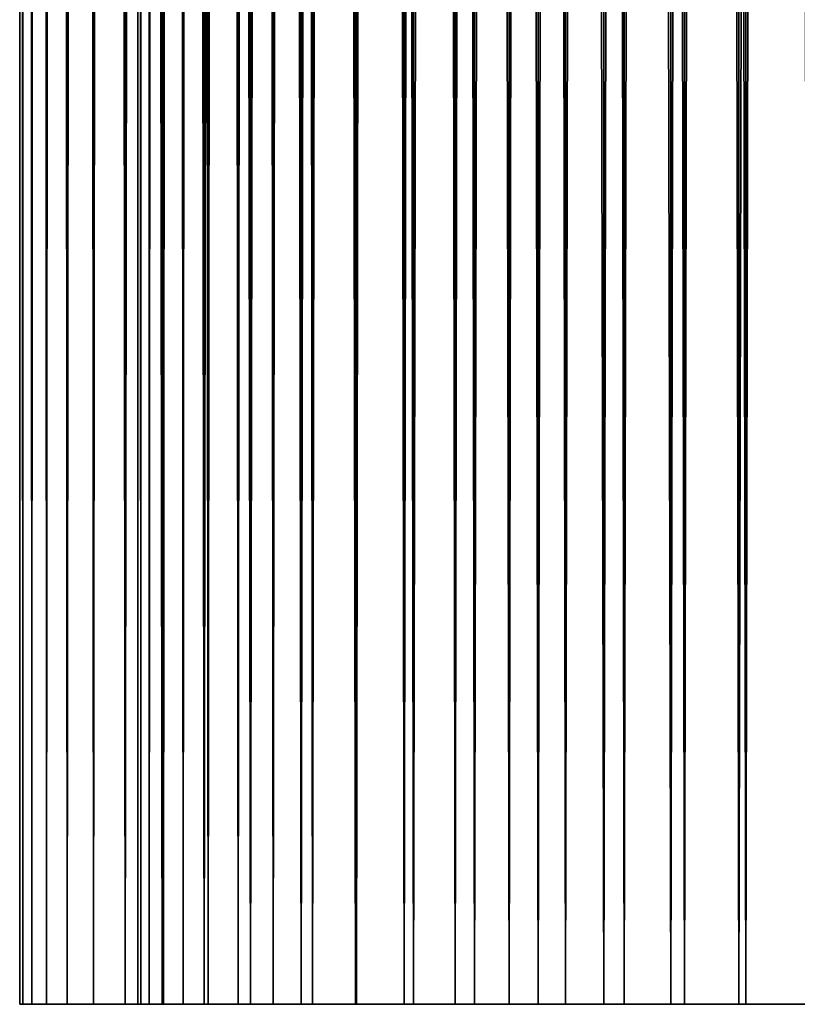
# Model space of a CAD drawing. Header units: millimetres. Extents: x -10 to 10, y 0 to 400.
# Tile 1 of 12: x -10 to 0, y 0 to 12. Entities that reach past the tile are written whole.
import ezdxf

# ---------------------------------------------------------------- set-up
doc = ezdxf.new("R2010")
doc.units = ezdxf.units.MM
doc.header["$LTSCALE"] = 33.374815
for name, color, linetype in [('1', 7, 'CONTINUOUS'), ('3', 7, 'CONTINUOUS'), ('4', 7, 'CONTINUOUS'), ('5', 7, 'CONTINUOUS'), ('6', 7, 'CONTINUOUS'), ('9', 7, 'CONTINUOUS')]:
    doc.layers.add(name, color=color, linetype=linetype)

msp = doc.modelspace()

# ---------------------------------------------------------------- linework, layer by layer
at = {"layer": '1', "color": 42, "linetype": 'Continuous', "true_color": 0xcd9632}
for points in [[(-10, 0), (-9.962, 0, -0.872), (-8.5, 0), (-10, 0)], [(-9.962, 0, 0.872), (-10, 0), (-8.464, 0, 0.784), (-9.962, 0, 0.872)], [(-8.464, 0, 0.784), (-10, 0), (-8.5, 0), (-8.464, 0, 0.784)], [(-9.962, 0, -0.872), (-9.848, 0, -1.736), (-8.355, 0, -1.562), (-9.962, 0, -0.872)], [(-8.5, 0), (-9.962, 0, -0.872), (-8.464, 0, -0.784), (-8.5, 0)], [(-8.464, 0, -0.784), (-9.962, 0, -0.872), (-8.355, 0, -1.562), (-8.464, 0, -0.784)], [(-9.848, 0, 1.736), (-9.962, 0, 0.872), (-8.355, 0, 1.562), (-9.848, 0, 1.736)], [(-8.355, 0, 1.562), (-9.962, 0, 0.872), (-8.464, 0, 0.784), (-8.355, 0, 1.562)], [(-9.848, 0, -1.736), (-9.659, 0, -2.588), (-8.176, 0, -2.326), (-9.848, 0, -1.736)], [(-8.355, 0, -1.562), (-9.848, 0, -1.736), (-8.176, 0, -2.326), (-8.355, 0, -1.562)], [(-9.659, 0, 2.588), (-9.848, 0, 1.736), (-8.176, 0, 2.326), (-9.659, 0, 2.588)], [(-8.176, 0, 2.326), (-9.848, 0, 1.736), (-8.355, 0, 1.562), (-8.176, 0, 2.326)], [(-9.659, 0, -2.588), (-9.397, 0, -3.42), (-7.926, 0, -3.071), (-9.659, 0, -2.588)], [(-8.176, 0, -2.326), (-9.659, 0, -2.588), (-7.926, 0, -3.071), (-8.176, 0, -2.326)], [(-9.397, 0, 3.42), (-9.659, 0, 2.588), (-7.926, 0, 3.071), (-9.397, 0, 3.42)], [(-7.926, 0, 3.071), (-9.659, 0, 2.588), (-8.176, 0, 2.326), (-7.926, 0, 3.071)], [(-9.397, 0, -3.42), (-9.063, 0, -4.226), (-7.609, 0, -3.789), (-9.397, 0, -3.42)], [(-7.926, 0, -3.071), (-9.397, 0, -3.42), (-7.609, 0, -3.789), (-7.926, 0, -3.071)], [(-9.063, 0, 4.226), (-9.397, 0, 3.42), (-7.609, 0, 3.789), (-9.063, 0, 4.226)], [(-7.609, 0, 3.789), (-9.397, 0, 3.42), (-7.926, 0, 3.071), (-7.609, 0, 3.789)], [(-9.063, 0, -4.226), (-8.66, 0, -5), (-7.227, 0, -4.475), (-9.063, 0, -4.226)], [(-7.609, 0, -3.789), (-9.063, 0, -4.226), (-7.227, 0, -4.475), (-7.609, 0, -3.789)], [(-8.66, 0, 5), (-9.063, 0, 4.226), (-7.227, 0, 4.475), (-8.66, 0, 5)], [(-7.227, 0, 4.475), (-9.063, 0, 4.226), (-7.609, 0, 3.789), (-7.227, 0, 4.475)], [(-8.66, 0, -5), (-8.192, 0, -5.736), (-6.783, 0, -5.122), (-8.66, 0, -5)], [(-7.227, 0, -4.475), (-8.66, 0, -5), (-6.783, 0, -5.122), (-7.227, 0, -4.475)], [(-8.192, 0, 5.736), (-8.66, 0, 5), (-6.282, 0, 5.726), (-8.192, 0, 5.736)], [(-6.282, 0, 5.726), (-8.66, 0, 5), (-6.783, 0, 5.122), (-6.282, 0, 5.726)], [(-6.783, 0, 5.122), (-8.66, 0, 5), (-7.227, 0, 4.475), (-6.783, 0, 5.122)], [(-8.192, 0, -5.736), (-7.66, 0, -6.428), (-5.726, 0, -6.282), (-8.192, 0, -5.736)], [(-6.783, 0, -5.122), (-8.192, 0, -5.736), (-6.282, 0, -5.726), (-6.783, 0, -5.122)], [(-6.282, 0, -5.726), (-8.192, 0, -5.736), (-5.726, 0, -6.282), (-6.282, 0, -5.726)], [(-7.66, 0, 6.428), (-8.192, 0, 5.736), (-5.726, 0, 6.282), (-7.66, 0, 6.428)], [(-5.726, 0, 6.282), (-8.192, 0, 5.736), (-6.282, 0, 5.726), (-5.726, 0, 6.282)], [(-7.66, 0, -6.428), (-7.071, 0, -7.071), (-5.122, 0, -6.783), (-7.66, 0, -6.428)], [(-5.726, 0, -6.282), (-7.66, 0, -6.428), (-5.122, 0, -6.783), (-5.726, 0, -6.282)], [(-7.071, 0, 7.071), (-7.66, 0, 6.428), (-5.122, 0, 6.783), (-7.071, 0, 7.071)], [(-5.122, 0, 6.783), (-7.66, 0, 6.428), (-5.726, 0, 6.282), (-5.122, 0, 6.783)], [(-7.071, 0, -7.071), (-6.428, 0, -7.66), (-4.475, 0, -7.227), (-7.071, 0, -7.071)], [(-5.122, 0, -6.783), (-7.071, 0, -7.071), (-4.475, 0, -7.227), (-5.122, 0, -6.783)], [(-6.428, 0, 7.66), (-7.071, 0, 7.071), (-3.789, 0, 7.609), (-6.428, 0, 7.66)], [(-3.789, 0, 7.609), (-7.071, 0, 7.071), (-4.475, 0, 7.227), (-3.789, 0, 7.609)], [(-4.475, 0, 7.227), (-7.071, 0, 7.071), (-5.122, 0, 6.783), (-4.475, 0, 7.227)], [(-6.428, 0, -7.66), (-5.736, 0, -8.192), (-3.071, 0, -7.926), (-6.428, 0, -7.66)], [(-4.475, 0, -7.227), (-6.428, 0, -7.66), (-3.789, 0, -7.609), (-4.475, 0, -7.227)], [(-3.789, 0, -7.609), (-6.428, 0, -7.66), (-3.071, 0, -7.926), (-3.789, 0, -7.609)], [(-5.736, 0, 8.192), (-6.428, 0, 7.66), (-2.326, 0, 8.176), (-5.736, 0, 8.192)], [(-2.326, 0, 8.176), (-6.428, 0, 7.66), (-3.071, 0, 7.926), (-2.326, 0, 8.176)], [(-3.071, 0, 7.926), (-6.428, 0, 7.66), (-3.789, 0, 7.609), (-3.071, 0, 7.926)], [(-5.736, 0, -8.192), (-5, 0, -8.66), (-1.562, 0, -8.355), (-5.736, 0, -8.192)], [(-3.071, 0, -7.926), (-5.736, 0, -8.192), (-2.326, 0, -8.176), (-3.071, 0, -7.926)], [(-2.326, 0, -8.176), (-5.736, 0, -8.192), (-1.562, 0, -8.355), (-2.326, 0, -8.176)], [(-5, 0, 8.66), (-5.736, 0, 8.192), (-0.784, 0, 8.464), (-5, 0, 8.66)], [(-0.784, 0, 8.464), (-5.736, 0, 8.192), (-1.562, 0, 8.355), (-0.784, 0, 8.464)], [(-1.562, 0, 8.355), (-5.736, 0, 8.192), (-2.326, 0, 8.176), (-1.562, 0, 8.355)], [(-4.226, 0, -9.063), (5, 0, -8.66), (-5, 0, -8.66), (-4.226, 0, -9.063)], [(-5, 0, -8.66), (5, 0, -8.66), (0, 0, -8.5), (-5, 0, -8.66)], [(-1.562, 0, -8.355), (-5, 0, -8.66), (-0.784, 0, -8.464), (-1.562, 0, -8.355)], [(-0.784, 0, -8.464), (-5, 0, -8.66), (0, 0, -8.5), (-0.784, 0, -8.464)], [(-4.226, 0, 9.063), (-5, 0, 8.66), (4.226, 0, 9.063), (-4.226, 0, 9.063)], [(4.226, 0, 9.063), (-5, 0, 8.66), (5, 0, 8.66), (4.226, 0, 9.063)], [(5, 0, 8.66), (-5, 0, 8.66), (0, 0, 8.5), (5, 0, 8.66)], [(0, 0, 8.5), (-5, 0, 8.66), (-0.784, 0, 8.464), (0, 0, 8.5)], [(4.226, 0, -9.063), (5, 0, -8.66), (-4.226, 0, -9.063), (4.226, 0, -9.063)], [(-3.42, 0, -9.397), (4.226, 0, -9.063), (-4.226, 0, -9.063), (-3.42, 0, -9.397)], [(-3.42, 0, 9.397), (-4.226, 0, 9.063), (3.42, 0, 9.397), (-3.42, 0, 9.397)], [(3.42, 0, 9.397), (-4.226, 0, 9.063), (4.226, 0, 9.063), (3.42, 0, 9.397)], [(3.42, 0, -9.397), (4.226, 0, -9.063), (-3.42, 0, -9.397), (3.42, 0, -9.397)], [(-2.588, 0, -9.659), (3.42, 0, -9.397), (-3.42, 0, -9.397), (-2.588, 0, -9.659)], [(-2.588, 0, 9.659), (-3.42, 0, 9.397), (2.588, 0, 9.659), (-2.588, 0, 9.659)], [(2.588, 0, 9.659), (-3.42, 0, 9.397), (3.42, 0, 9.397), (2.588, 0, 9.659)], [(2.588, 0, -9.659), (3.42, 0, -9.397), (-2.588, 0, -9.659), (2.588, 0, -9.659)], [(-1.736, 0, -9.848), (2.588, 0, -9.659), (-2.588, 0, -9.659), (-1.736, 0, -9.848)], [(-1.736, 0, 9.848), (-2.588, 0, 9.659), (1.736, 0, 9.848), (-1.736, 0, 9.848)], [(1.736, 0, 9.848), (-2.588, 0, 9.659), (2.588, 0, 9.659), (1.736, 0, 9.848)], [(1.736, 0, -9.848), (2.588, 0, -9.659), (-1.736, 0, -9.848), (1.736, 0, -9.848)], [(-0.872, 0, -9.962), (1.736, 0, -9.848), (-1.736, 0, -9.848), (-0.872, 0, -9.962)], [(-0.872, 0, 9.962), (-1.736, 0, 9.848), (0.872, 0, 9.962), (-0.872, 0, 9.962)], [(0.872, 0, 9.962), (-1.736, 0, 9.848), (1.736, 0, 9.848), (0.872, 0, 9.962)], [(0.872, 0, -9.962), (1.736, 0, -9.848), (-0.872, 0, -9.962), (0.872, 0, -9.962)], [(0, 0, -10), (0.872, 0, -9.962), (-0.872, 0, -9.962), (0, 0, -10)], [(0, 0, 10), (-0.872, 0, 9.962), (0.872, 0, 9.962), (0, 0, 10)]]:
    msp.add_3dface(points, dxfattribs=at)
at = {"layer": '3', "color": 42, "linetype": 'Continuous', "true_color": 0xcd9632}
for points in [[(-9.962, 0, -0.872), (-10, 0), (-9.962, 400, -0.872), (-9.962, 0, -0.872)], [(-10, 0), (-10, 400), (-9.962, 400, -0.872), (-10, 0)], [(-9.848, 0, -1.736), (-9.962, 0, -0.872), (-9.848, 400, -1.736), (-9.848, 0, -1.736)], [(-9.962, 0, -0.872), (-9.962, 400, -0.872), (-9.848, 400, -1.736), (-9.962, 0, -0.872)], [(-9.659, 0, -2.588), (-9.848, 0, -1.736), (-9.659, 400, -2.588), (-9.659, 0, -2.588)], [(-9.848, 0, -1.736), (-9.848, 400, -1.736), (-9.659, 400, -2.588), (-9.848, 0, -1.736)], [(-9.397, 0, -3.42), (-9.659, 0, -2.588), (-9.397, 400, -3.42), (-9.397, 0, -3.42)], [(-9.659, 0, -2.588), (-9.659, 400, -2.588), (-9.397, 400, -3.42), (-9.659, 0, -2.588)], [(-9.063, 0, -4.226), (-9.397, 0, -3.42), (-9.063, 400, -4.226), (-9.063, 0, -4.226)], [(-9.397, 0, -3.42), (-9.397, 400, -3.42), (-9.063, 400, -4.226), (-9.397, 0, -3.42)], [(-8.66, 0, -5), (-9.063, 0, -4.226), (-8.66, 400, -5), (-8.66, 0, -5)], [(-9.063, 0, -4.226), (-9.063, 400, -4.226), (-8.66, 400, -5), (-9.063, 0, -4.226)], [(-8.192, 0, -5.736), (-8.66, 0, -5), (-8.192, 400, -5.736), (-8.192, 0, -5.736)], [(-8.66, 0, -5), (-8.66, 400, -5), (-8.192, 400, -5.736), (-8.66, 0, -5)], [(-7.66, 0, -6.428), (-8.192, 0, -5.736), (-7.66, 400, -6.428), (-7.66, 0, -6.428)], [(-8.192, 0, -5.736), (-8.192, 400, -5.736), (-7.66, 400, -6.428), (-8.192, 0, -5.736)], [(-7.071, 0, -7.071), (-7.66, 0, -6.428), (-7.071, 400, -7.071), (-7.071, 0, -7.071)], [(-7.66, 0, -6.428), (-7.66, 400, -6.428), (-7.071, 400, -7.071), (-7.66, 0, -6.428)], [(-6.428, 0, -7.66), (-7.071, 0, -7.071), (-6.428, 400, -7.66), (-6.428, 0, -7.66)], [(-7.071, 0, -7.071), (-7.071, 400, -7.071), (-6.428, 400, -7.66), (-7.071, 0, -7.071)], [(-5.736, 0, -8.192), (-6.428, 0, -7.66), (-5.736, 400, -8.192), (-5.736, 0, -8.192)], [(-6.428, 0, -7.66), (-6.428, 400, -7.66), (-5.736, 400, -8.192), (-6.428, 0, -7.66)], [(-5, 0, -8.66), (-5.736, 0, -8.192), (-5, 400, -8.66), (-5, 0, -8.66)], [(-5.736, 0, -8.192), (-5.736, 400, -8.192), (-5, 400, -8.66), (-5.736, 0, -8.192)], [(-4.226, 0, -9.063), (-5, 0, -8.66), (-4.226, 400, -9.063), (-4.226, 0, -9.063)], [(-5, 0, -8.66), (-5, 400, -8.66), (-4.226, 400, -9.063), (-5, 0, -8.66)], [(-3.42, 0, -9.397), (-4.226, 0, -9.063), (-3.42, 400, -9.397), (-3.42, 0, -9.397)], [(-4.226, 0, -9.063), (-4.226, 400, -9.063), (-3.42, 400, -9.397), (-4.226, 0, -9.063)], [(-2.588, 0, -9.659), (-3.42, 0, -9.397), (-2.588, 400, -9.659), (-2.588, 0, -9.659)], [(-3.42, 0, -9.397), (-3.42, 400, -9.397), (-2.588, 400, -9.659), (-3.42, 0, -9.397)], [(-1.736, 0, -9.848), (-2.588, 0, -9.659), (-1.736, 400, -9.848), (-1.736, 0, -9.848)], [(-2.588, 0, -9.659), (-2.588, 400, -9.659), (-1.736, 400, -9.848), (-2.588, 0, -9.659)], [(-0.872, 0, -9.962), (-1.736, 0, -9.848), (-0.872, 400, -9.962), (-0.872, 0, -9.962)], [(-1.736, 0, -9.848), (-1.736, 400, -9.848), (-0.872, 400, -9.962), (-1.736, 0, -9.848)], [(0, 0, -10), (-0.872, 0, -9.962), (0, 400, -10), (0, 0, -10)], [(-0.872, 0, -9.962), (-0.872, 400, -9.962), (0, 400, -10), (-0.872, 0, -9.962)]]:
    msp.add_3dface(points, dxfattribs=at)
at = {"layer": '4', "color": 42, "linetype": 'Continuous', "true_color": 0xcd9632}
for points in [[(-10, 0), (-9.962, 0, 0.872), (-10, 400), (-10, 0)], [(-9.962, 0, 0.872), (-9.962, 400, 0.872), (-10, 400), (-9.962, 0, 0.872)], [(-9.962, 0, 0.872), (-9.848, 0, 1.736), (-9.962, 400, 0.872), (-9.962, 0, 0.872)], [(-9.848, 0, 1.736), (-9.848, 400, 1.736), (-9.962, 400, 0.872), (-9.848, 0, 1.736)], [(-9.848, 0, 1.736), (-9.659, 0, 2.588), (-9.848, 400, 1.736), (-9.848, 0, 1.736)], [(-9.659, 0, 2.588), (-9.659, 400, 2.588), (-9.848, 400, 1.736), (-9.659, 0, 2.588)], [(-9.659, 0, 2.588), (-9.397, 0, 3.42), (-9.659, 400, 2.588), (-9.659, 0, 2.588)], [(-9.397, 0, 3.42), (-9.397, 400, 3.42), (-9.659, 400, 2.588), (-9.397, 0, 3.42)], [(-9.397, 0, 3.42), (-9.063, 0, 4.226), (-9.397, 400, 3.42), (-9.397, 0, 3.42)], [(-9.063, 0, 4.226), (-9.063, 400, 4.226), (-9.397, 400, 3.42), (-9.063, 0, 4.226)], [(-9.063, 0, 4.226), (-8.66, 0, 5), (-9.063, 400, 4.226), (-9.063, 0, 4.226)], [(-8.66, 0, 5), (-8.66, 400, 5), (-9.063, 400, 4.226), (-8.66, 0, 5)], [(-8.66, 0, 5), (-8.192, 0, 5.736), (-8.66, 400, 5), (-8.66, 0, 5)], [(-8.192, 0, 5.736), (-8.192, 400, 5.736), (-8.66, 400, 5), (-8.192, 0, 5.736)], [(-8.192, 0, 5.736), (-7.66, 0, 6.428), (-8.192, 400, 5.736), (-8.192, 0, 5.736)], [(-7.66, 0, 6.428), (-7.66, 400, 6.428), (-8.192, 400, 5.736), (-7.66, 0, 6.428)], [(-7.66, 0, 6.428), (-7.071, 0, 7.071), (-7.66, 400, 6.428), (-7.66, 0, 6.428)], [(-7.071, 0, 7.071), (-7.071, 400, 7.071), (-7.66, 400, 6.428), (-7.071, 0, 7.071)], [(-7.071, 0, 7.071), (-6.428, 0, 7.66), (-7.071, 400, 7.071), (-7.071, 0, 7.071)], [(-6.428, 0, 7.66), (-6.428, 400, 7.66), (-7.071, 400, 7.071), (-6.428, 0, 7.66)], [(-6.428, 0, 7.66), (-5.736, 0, 8.192), (-6.428, 400, 7.66), (-6.428, 0, 7.66)], [(-5.736, 0, 8.192), (-5.736, 400, 8.192), (-6.428, 400, 7.66), (-5.736, 0, 8.192)], [(-5.736, 0, 8.192), (-5, 0, 8.66), (-5.736, 400, 8.192), (-5.736, 0, 8.192)], [(-5, 0, 8.66), (-5, 400, 8.66), (-5.736, 400, 8.192), (-5, 0, 8.66)], [(-5, 0, 8.66), (-4.226, 0, 9.063), (-5, 400, 8.66), (-5, 0, 8.66)], [(-4.226, 0, 9.063), (-4.226, 400, 9.063), (-5, 400, 8.66), (-4.226, 0, 9.063)], [(-4.226, 0, 9.063), (-3.42, 0, 9.397), (-4.226, 400, 9.063), (-4.226, 0, 9.063)], [(-3.42, 0, 9.397), (-3.42, 400, 9.397), (-4.226, 400, 9.063), (-3.42, 0, 9.397)], [(-3.42, 0, 9.397), (-2.588, 0, 9.659), (-3.42, 400, 9.397), (-3.42, 0, 9.397)], [(-2.588, 0, 9.659), (-2.588, 400, 9.659), (-3.42, 400, 9.397), (-2.588, 0, 9.659)], [(-2.588, 0, 9.659), (-1.736, 0, 9.848), (-2.588, 400, 9.659), (-2.588, 0, 9.659)], [(-1.736, 0, 9.848), (-1.736, 400, 9.848), (-2.588, 400, 9.659), (-1.736, 0, 9.848)], [(-1.736, 0, 9.848), (-0.872, 0, 9.962), (-1.736, 400, 9.848), (-1.736, 0, 9.848)], [(-0.872, 0, 9.962), (-0.872, 400, 9.962), (-1.736, 400, 9.848), (-0.872, 0, 9.962)], [(-0.872, 0, 9.962), (0, 0, 10), (-0.872, 400, 9.962), (-0.872, 0, 9.962)], [(0, 0, 10), (0, 400, 10), (-0.872, 400, 9.962), (0, 0, 10)]]:
    msp.add_3dface(points, dxfattribs=at)
at = {"layer": '5', "color": 42, "linetype": 'Continuous', "true_color": 0xcd9632}
for points in [[(-8.5, 0), (-8.464, 0, -0.784), (-8.5, 392.214), (-8.5, 0)], [(-8.5, 392.214), (-8.464, 0, -0.784), (-8.464, 392.214, -0.784), (-8.5, 392.214)], [(-8.464, 0, -0.784), (-8.355, 0, -1.562), (-8.464, 392.214, -0.784), (-8.464, 0, -0.784)], [(-8.464, 392.214, -0.784), (-8.355, 0, -1.562), (-8.355, 392.214, -1.562), (-8.464, 392.214, -0.784)], [(-8.355, 0, -1.562), (-8.176, 0, -2.326), (-8.355, 392.214, -1.562), (-8.355, 0, -1.562)], [(-8.355, 392.214, -1.562), (-8.176, 0, -2.326), (-8.176, 392.214, -2.326), (-8.355, 392.214, -1.562)], [(-8.176, 0, -2.326), (-7.926, 0, -3.071), (-8.176, 392.214, -2.326), (-8.176, 0, -2.326)], [(-8.176, 392.214, -2.326), (-7.926, 0, -3.071), (-7.926, 392.214, -3.071), (-8.176, 392.214, -2.326)], [(-7.926, 0, -3.071), (-7.609, 0, -3.789), (-7.926, 392.214, -3.071), (-7.926, 0, -3.071)], [(-7.926, 392.214, -3.071), (-7.609, 0, -3.789), (-7.609, 392.214, -3.789), (-7.926, 392.214, -3.071)], [(-7.609, 0, -3.789), (-7.227, 0, -4.475), (-7.609, 392.214, -3.789), (-7.609, 0, -3.789)], [(-7.609, 392.214, -3.789), (-7.227, 0, -4.475), (-7.227, 392.214, -4.475), (-7.609, 392.214, -3.789)], [(-7.227, 0, -4.475), (-6.783, 0, -5.122), (-7.227, 392.214, -4.475), (-7.227, 0, -4.475)], [(-7.227, 392.214, -4.475), (-6.783, 0, -5.122), (-6.783, 392.214, -5.122), (-7.227, 392.214, -4.475)], [(-6.783, 0, -5.122), (-6.282, 0, -5.726), (-6.783, 392.214, -5.122), (-6.783, 0, -5.122)], [(-6.783, 392.214, -5.122), (-6.282, 0, -5.726), (-6.282, 392.214, -5.726), (-6.783, 392.214, -5.122)], [(-6.282, 0, -5.726), (-5.726, 0, -6.282), (-6.282, 392.214, -5.726), (-6.282, 0, -5.726)], [(-6.282, 392.214, -5.726), (-5.726, 0, -6.282), (-5.726, 392.214, -6.282), (-6.282, 392.214, -5.726)], [(-5.726, 0, -6.282), (-5.122, 0, -6.783), (-5.726, 392.214, -6.282), (-5.726, 0, -6.282)], [(-5.726, 392.214, -6.282), (-5.122, 0, -6.783), (-5.122, 392.214, -6.783), (-5.726, 392.214, -6.282)], [(-5.122, 0, -6.783), (-4.475, 0, -7.227), (-5.122, 392.214, -6.783), (-5.122, 0, -6.783)], [(-5.122, 392.214, -6.783), (-4.475, 0, -7.227), (-4.475, 392.214, -7.227), (-5.122, 392.214, -6.783)], [(-4.475, 0, -7.227), (-3.789, 0, -7.609), (-4.475, 392.214, -7.227), (-4.475, 0, -7.227)], [(-4.475, 392.214, -7.227), (-3.789, 0, -7.609), (-3.789, 392.214, -7.609), (-4.475, 392.214, -7.227)], [(-3.789, 0, -7.609), (-3.071, 0, -7.926), (-3.789, 392.214, -7.609), (-3.789, 0, -7.609)], [(-3.789, 392.214, -7.609), (-3.071, 0, -7.926), (-3.071, 392.214, -7.926), (-3.789, 392.214, -7.609)], [(-3.071, 0, -7.926), (-2.326, 0, -8.176), (-3.071, 392.214, -7.926), (-3.071, 0, -7.926)], [(-3.071, 392.214, -7.926), (-2.326, 0, -8.176), (-2.326, 392.214, -8.176), (-3.071, 392.214, -7.926)], [(-2.326, 0, -8.176), (-1.562, 0, -8.355), (-2.326, 392.214, -8.176), (-2.326, 0, -8.176)], [(-2.326, 392.214, -8.176), (-1.562, 0, -8.355), (-1.562, 392.214, -8.355), (-2.326, 392.214, -8.176)], [(-1.562, 0, -8.355), (-0.784, 0, -8.464), (-1.562, 392.214, -8.355), (-1.562, 0, -8.355)], [(-1.562, 392.214, -8.355), (-0.784, 0, -8.464), (-0.784, 392.214, -8.464), (-1.562, 392.214, -8.355)], [(-0.784, 0, -8.464), (0, 0, -8.5), (-0.784, 392.214, -8.464), (-0.784, 0, -8.464)], [(-0.784, 392.214, -8.464), (0, 0, -8.5), (0, 392.214, -8.5), (-0.784, 392.214, -8.464)]]:
    msp.add_3dface(points, dxfattribs=at)
at = {"layer": '6', "color": 42, "linetype": 'Continuous', "true_color": 0xcd9632}
for points in [[(-8.464, 0, 0.784), (-8.5, 0), (-8.464, 392.214, 0.784), (-8.464, 0, 0.784)], [(-8.5, 0), (-8.5, 392.214), (-8.464, 392.214, 0.784), (-8.5, 0)], [(-8.355, 0, 1.562), (-8.464, 0, 0.784), (-8.355, 392.214, 1.562), (-8.355, 0, 1.562)], [(-8.355, 392.214, 1.562), (-8.464, 0, 0.784), (-8.464, 392.214, 0.784), (-8.355, 392.214, 1.562)], [(-8.176, 0, 2.326), (-8.355, 0, 1.562), (-8.176, 392.214, 2.326), (-8.176, 0, 2.326)], [(-8.176, 392.214, 2.326), (-8.355, 0, 1.562), (-8.355, 392.214, 1.562), (-8.176, 392.214, 2.326)], [(-7.926, 0, 3.071), (-8.176, 0, 2.326), (-7.926, 392.214, 3.071), (-7.926, 0, 3.071)], [(-7.926, 392.214, 3.071), (-8.176, 0, 2.326), (-8.176, 392.214, 2.326), (-7.926, 392.214, 3.071)], [(-7.609, 0, 3.789), (-7.926, 0, 3.071), (-7.609, 392.214, 3.789), (-7.609, 0, 3.789)], [(-7.609, 392.214, 3.789), (-7.926, 0, 3.071), (-7.926, 392.214, 3.071), (-7.609, 392.214, 3.789)], [(-7.227, 0, 4.475), (-7.609, 0, 3.789), (-7.227, 392.214, 4.475), (-7.227, 0, 4.475)], [(-7.227, 392.214, 4.475), (-7.609, 0, 3.789), (-7.609, 392.214, 3.789), (-7.227, 392.214, 4.475)], [(-6.783, 0, 5.122), (-7.227, 0, 4.475), (-6.783, 392.214, 5.122), (-6.783, 0, 5.122)], [(-6.783, 392.214, 5.122), (-7.227, 0, 4.475), (-7.227, 392.214, 4.475), (-6.783, 392.214, 5.122)], [(-6.282, 0, 5.726), (-6.783, 0, 5.122), (-6.282, 392.214, 5.726), (-6.282, 0, 5.726)], [(-6.282, 392.214, 5.726), (-6.783, 0, 5.122), (-6.783, 392.214, 5.122), (-6.282, 392.214, 5.726)], [(-5.726, 0, 6.282), (-6.282, 0, 5.726), (-5.726, 392.214, 6.282), (-5.726, 0, 6.282)], [(-5.726, 392.214, 6.282), (-6.282, 0, 5.726), (-6.282, 392.214, 5.726), (-5.726, 392.214, 6.282)], [(-5.122, 0, 6.783), (-5.726, 0, 6.282), (-5.122, 392.214, 6.783), (-5.122, 0, 6.783)], [(-5.122, 392.214, 6.783), (-5.726, 0, 6.282), (-5.726, 392.214, 6.282), (-5.122, 392.214, 6.783)], [(-4.475, 0, 7.227), (-5.122, 0, 6.783), (-4.475, 392.214, 7.227), (-4.475, 0, 7.227)], [(-4.475, 392.214, 7.227), (-5.122, 0, 6.783), (-5.122, 392.214, 6.783), (-4.475, 392.214, 7.227)], [(-3.789, 0, 7.609), (-4.475, 0, 7.227), (-3.789, 392.214, 7.609), (-3.789, 0, 7.609)], [(-3.789, 392.214, 7.609), (-4.475, 0, 7.227), (-4.475, 392.214, 7.227), (-3.789, 392.214, 7.609)], [(-3.071, 0, 7.926), (-3.789, 0, 7.609), (-3.071, 392.214, 7.926), (-3.071, 0, 7.926)], [(-3.071, 392.214, 7.926), (-3.789, 0, 7.609), (-3.789, 392.214, 7.609), (-3.071, 392.214, 7.926)], [(-2.326, 0, 8.176), (-3.071, 0, 7.926), (-2.326, 392.214, 8.176), (-2.326, 0, 8.176)], [(-2.326, 392.214, 8.176), (-3.071, 0, 7.926), (-3.071, 392.214, 7.926), (-2.326, 392.214, 8.176)], [(-1.562, 0, 8.355), (-2.326, 0, 8.176), (-1.562, 392.214, 8.355), (-1.562, 0, 8.355)], [(-1.562, 392.214, 8.355), (-2.326, 0, 8.176), (-2.326, 392.214, 8.176), (-1.562, 392.214, 8.355)], [(-0.784, 0, 8.464), (-1.562, 0, 8.355), (-0.784, 392.214, 8.464), (-0.784, 0, 8.464)], [(-0.784, 392.214, 8.464), (-1.562, 0, 8.355), (-1.562, 392.214, 8.355), (-0.784, 392.214, 8.464)], [(0, 0, 8.5), (-0.784, 0, 8.464), (0, 392.214, 8.5), (0, 0, 8.5)], [(0, 392.214, 8.5), (-0.784, 0, 8.464), (-0.784, 392.214, 8.464), (0, 392.214, 8.5)]]:
    msp.add_3dface(points, dxfattribs=at)
at = {"layer": '9', "color": 32, "linetype": 'Continuous', "true_color": 0xbe632b}
for points in [[(-8.25, 0), (-8.215, 0, -0.761), (-5.15, 0), (-8.25, 0)], [(-8.215, 0, 0.761), (-8.25, 0), (-4.95, 0, 0.648), (-8.215, 0, 0.761)], [(-4.95, 0, 0.648), (-8.25, 0), (-5.036, 0, 0.499), (-4.95, 0, 0.648)], [(-5.036, 0, 0.499), (-8.25, 0), (-5.099, 0, 0.339), (-5.036, 0, 0.499)], [(-5.099, 0, 0.339), (-8.25, 0), (-5.137, 0, 0.171), (-5.099, 0, 0.339)], [(-5.137, 0, 0.171), (-8.25, 0), (-5.15, 0), (-5.137, 0, 0.171)], [(-8.215, 0, -0.761), (-8.11, 0, -1.516), (-4.843, 0, -0.782), (-8.215, 0, -0.761)], [(-5.15, 0), (-8.215, 0, -0.761), (-5.137, 0, -0.171), (-5.15, 0)], [(-5.137, 0, -0.171), (-8.215, 0, -0.761), (-5.099, 0, -0.339), (-5.137, 0, -0.171)], [(-5.099, 0, -0.339), (-8.215, 0, -0.761), (-5.036, 0, -0.499), (-5.099, 0, -0.339)], [(-5.036, 0, -0.499), (-8.215, 0, -0.761), (-4.95, 0, -0.648), (-5.036, 0, -0.499)], [(-4.95, 0, -0.648), (-8.215, 0, -0.761), (-4.843, 0, -0.782), (-4.95, 0, -0.648)], [(-8.11, 0, 1.516), (-8.215, 0, 0.761), (-1.414, 0, 1.414), (-8.11, 0, 1.516)], [(-1.414, 0, 1.414), (-8.215, 0, 0.761), (-4.086, 0, 1.147), (-1.414, 0, 1.414)], [(-4.086, 0, 1.147), (-8.215, 0, 0.761), (-4.256, 0, 1.121), (-4.086, 0, 1.147)], [(-4.256, 0, 1.121), (-8.215, 0, 0.761), (-4.42, 0, 1.071), (-4.256, 0, 1.121)], [(-4.42, 0, 1.071), (-8.215, 0, 0.761), (-4.575, 0, 0.996), (-4.42, 0, 1.071)], [(-4.575, 0, 0.996), (-8.215, 0, 0.761), (-4.717, 0, 0.899), (-4.575, 0, 0.996)], [(-4.717, 0, 0.899), (-8.215, 0, 0.761), (-4.843, 0, 0.782), (-4.717, 0, 0.899)], [(-4.843, 0, 0.782), (-8.215, 0, 0.761), (-4.95, 0, 0.648), (-4.843, 0, 0.782)], [(-8.11, 0, -1.516), (-7.935, 0, -2.258), (-1.218, 0, -1.587), (-8.11, 0, -1.516)], [(-1.587, 0, -1.218), (-8.11, 0, -1.516), (-1.414, 0, -1.414), (-1.587, 0, -1.218)], [(-8.11, 0, -1.516), (-1.587, 0, -1.218), (-3.914, 0, -1.147), (-8.11, 0, -1.516)], [(-1.414, 0, -1.414), (-8.11, 0, -1.516), (-1.218, 0, -1.587), (-1.414, 0, -1.414)], [(-4.843, 0, -0.782), (-8.11, 0, -1.516), (-4.717, 0, -0.899), (-4.843, 0, -0.782)], [(-4.717, 0, -0.899), (-8.11, 0, -1.516), (-4.575, 0, -0.996), (-4.717, 0, -0.899)], [(-4.575, 0, -0.996), (-8.11, 0, -1.516), (-4.42, 0, -1.071), (-4.575, 0, -0.996)], [(-4.42, 0, -1.071), (-8.11, 0, -1.516), (-4.256, 0, -1.121), (-4.42, 0, -1.071)], [(-4.256, 0, -1.121), (-8.11, 0, -1.516), (-4.086, 0, -1.147), (-4.256, 0, -1.121)], [(-4.086, 0, -1.147), (-8.11, 0, -1.516), (-3.914, 0, -1.147), (-4.086, 0, -1.147)], [(-7.935, 0, 2.258), (-8.11, 0, 1.516), (0, 0, 2), (-7.935, 0, 2.258)], [(0, 0, 2), (-8.11, 0, 1.516), (-0.261, 0, 1.983), (0, 0, 2)], [(-0.261, 0, 1.983), (-8.11, 0, 1.516), (-0.518, 0, 1.932), (-0.261, 0, 1.983)], [(-0.518, 0, 1.932), (-8.11, 0, 1.516), (-0.765, 0, 1.848), (-0.518, 0, 1.932)], [(-0.765, 0, 1.848), (-8.11, 0, 1.516), (-1, 0, 1.732), (-0.765, 0, 1.848)], [(-1, 0, 1.732), (-8.11, 0, 1.516), (-1.218, 0, 1.587), (-1, 0, 1.732)], [(-1.218, 0, 1.587), (-8.11, 0, 1.516), (-1.414, 0, 1.414), (-1.218, 0, 1.587)], [(-7.693, 0, -2.98), (7.935, 0, -2.258), (-7.935, 0, -2.258), (-7.693, 0, -2.98)], [(-7.935, 0, -2.258), (7.935, 0, -2.258), (0, 0, -2), (-7.935, 0, -2.258)], [(-1.218, 0, -1.587), (-7.935, 0, -2.258), (-1, 0, -1.732), (-1.218, 0, -1.587)], [(-1, 0, -1.732), (-7.935, 0, -2.258), (-0.765, 0, -1.848), (-1, 0, -1.732)], [(-0.765, 0, -1.848), (-7.935, 0, -2.258), (-0.518, 0, -1.932), (-0.765, 0, -1.848)], [(-0.518, 0, -1.932), (-7.935, 0, -2.258), (-0.261, 0, -1.983), (-0.518, 0, -1.932)], [(-0.261, 0, -1.983), (-7.935, 0, -2.258), (0, 0, -2), (-0.261, 0, -1.983)], [(-7.693, 0, 2.98), (-7.935, 0, 2.258), (7.693, 0, 2.98), (-7.693, 0, 2.98)], [(7.693, 0, 2.98), (-7.935, 0, 2.258), (7.935, 0, 2.258), (7.693, 0, 2.98)], [(7.935, 0, 2.258), (-7.935, 0, 2.258), (0, 0, 2), (7.935, 0, 2.258)], [(7.693, 0, -2.98), (7.935, 0, -2.258), (-7.693, 0, -2.98), (7.693, 0, -2.98)], [(-7.385, 0, -3.677), (7.693, 0, -2.98), (-7.693, 0, -2.98), (-7.385, 0, -3.677)], [(-7.385, 0, 3.677), (-7.693, 0, 2.98), (7.385, 0, 3.677), (-7.385, 0, 3.677)], [(7.385, 0, 3.677), (-7.693, 0, 2.98), (7.693, 0, 2.98), (7.385, 0, 3.677)], [(7.385, 0, -3.677), (7.693, 0, -2.98), (-7.385, 0, -3.677), (7.385, 0, -3.677)], [(-7.014, 0, -4.343), (7.385, 0, -3.677), (-7.385, 0, -3.677), (-7.014, 0, -4.343)], [(-7.014, 0, 4.343), (-7.385, 0, 3.677), (7.014, 0, 4.343), (-7.014, 0, 4.343)], [(7.014, 0, 4.343), (-7.385, 0, 3.677), (7.385, 0, 3.677), (7.014, 0, 4.343)], [(7.014, 0, -4.343), (7.385, 0, -3.677), (-7.014, 0, -4.343), (7.014, 0, -4.343)], [(-6.584, 0, -4.972), (7.014, 0, -4.343), (-7.014, 0, -4.343), (-6.584, 0, -4.972)], [(-6.584, 0, 4.972), (-7.014, 0, 4.343), (6.584, 0, 4.972), (-6.584, 0, 4.972)], [(6.584, 0, 4.972), (-7.014, 0, 4.343), (7.014, 0, 4.343), (6.584, 0, 4.972)], [(6.584, 0, -4.972), (7.014, 0, -4.343), (-6.584, 0, -4.972), (6.584, 0, -4.972)], [(-6.097, 0, -5.558), (6.584, 0, -4.972), (-6.584, 0, -4.972), (-6.097, 0, -5.558)], [(-6.097, 0, 5.558), (-6.584, 0, 4.972), (6.097, 0, 5.558), (-6.097, 0, 5.558)], [(6.097, 0, 5.558), (-6.584, 0, 4.972), (6.584, 0, 4.972), (6.097, 0, 5.558)], [(6.097, 0, -5.558), (6.584, 0, -4.972), (-6.097, 0, -5.558), (6.097, 0, -5.558)], [(-5.558, 0, -6.097), (6.097, 0, -5.558), (-6.097, 0, -5.558), (-5.558, 0, -6.097)], [(-5.558, 0, 6.097), (-6.097, 0, 5.558), (5.558, 0, 6.097), (-5.558, 0, 6.097)], [(5.558, 0, 6.097), (-6.097, 0, 5.558), (6.097, 0, 5.558), (5.558, 0, 6.097)], [(5.558, 0, -6.097), (6.097, 0, -5.558), (-5.558, 0, -6.097), (5.558, 0, -6.097)], [(-4.972, 0, -6.584), (5.558, 0, -6.097), (-5.558, 0, -6.097), (-4.972, 0, -6.584)], [(-4.972, 0, 6.584), (-5.558, 0, 6.097), (4.972, 0, 6.584), (-4.972, 0, 6.584)], [(4.972, 0, 6.584), (-5.558, 0, 6.097), (5.558, 0, 6.097), (4.972, 0, 6.584)], [(4.972, 0, -6.584), (5.558, 0, -6.097), (-4.972, 0, -6.584), (4.972, 0, -6.584)], [(-4.343, 0, -7.014), (4.972, 0, -6.584), (-4.972, 0, -6.584), (-4.343, 0, -7.014)], [(-4.343, 0, 7.014), (-4.972, 0, 6.584), (4.343, 0, 7.014), (-4.343, 0, 7.014)], [(4.343, 0, 7.014), (-4.972, 0, 6.584), (4.972, 0, 6.584), (4.343, 0, 7.014)], [(4.343, 0, -7.014), (4.972, 0, -6.584), (-4.343, 0, -7.014), (4.343, 0, -7.014)], [(-3.677, 0, -7.385), (4.343, 0, -7.014), (-4.343, 0, -7.014), (-3.677, 0, -7.385)], [(-3.677, 0, 7.385), (-4.343, 0, 7.014), (3.677, 0, 7.385), (-3.677, 0, 7.385)], [(3.677, 0, 7.385), (-4.343, 0, 7.014), (4.343, 0, 7.014), (3.677, 0, 7.385)], [(-1.587, 0, 1.218), (-1.414, 0, 1.414), (-4.086, 0, 1.147), (-1.587, 0, 1.218)], [(-3.914, 0, 1.147), (-1.587, 0, 1.218), (-4.086, 0, 1.147), (-3.914, 0, 1.147)], [(-3.744, 0, 1.121), (-1.587, 0, 1.218), (-3.914, 0, 1.147), (-3.744, 0, 1.121)], [(-1.587, 0, -1.218), (-1.732, 0, -1), (-3.914, 0, -1.147), (-1.587, 0, -1.218)], [(-3.914, 0, -1.147), (-1.732, 0, -1), (-3.744, 0, -1.121), (-3.914, 0, -1.147)], [(-3.58, 0, 1.071), (-1.587, 0, 1.218), (-3.744, 0, 1.121), (-3.58, 0, 1.071)], [(-3.744, 0, -1.121), (-1.732, 0, -1), (-3.58, 0, -1.071), (-3.744, 0, -1.121)], [(3.677, 0, -7.385), (4.343, 0, -7.014), (-3.677, 0, -7.385), (3.677, 0, -7.385)], [(-2.98, 0, -7.693), (3.677, 0, -7.385), (-3.677, 0, -7.385), (-2.98, 0, -7.693)], [(-2.98, 0, 7.693), (-3.677, 0, 7.385), (2.98, 0, 7.693), (-2.98, 0, 7.693)], [(2.98, 0, 7.693), (-3.677, 0, 7.385), (3.677, 0, 7.385), (2.98, 0, 7.693)], [(-1.732, 0, 1), (-1.587, 0, 1.218), (-3.58, 0, 1.071), (-1.732, 0, 1)], [(-3.425, 0, 0.996), (-1.732, 0, 1), (-3.58, 0, 1.071), (-3.425, 0, 0.996)], [(-3.58, 0, -1.071), (-1.732, 0, -1), (-3.425, 0, -0.996), (-3.58, 0, -1.071)], [(-3.283, 0, 0.899), (-1.732, 0, 1), (-3.425, 0, 0.996), (-3.283, 0, 0.899)], [(-1.732, 0, -1), (-1.848, 0, -0.765), (-3.425, 0, -0.996), (-1.732, 0, -1)], [(-3.425, 0, -0.996), (-1.848, 0, -0.765), (-3.283, 0, -0.899), (-3.425, 0, -0.996)], [(-3.157, 0, 0.782), (-1.732, 0, 1), (-3.283, 0, 0.899), (-3.157, 0, 0.782)], [(-3.283, 0, -0.899), (-1.848, 0, -0.765), (-3.157, 0, -0.782), (-3.283, 0, -0.899)], [(-1.848, 0, 0.765), (-1.732, 0, 1), (-3.157, 0, 0.782), (-1.848, 0, 0.765)], [(-3.05, 0, 0.648), (-1.848, 0, 0.765), (-3.157, 0, 0.782), (-3.05, 0, 0.648)], [(-3.157, 0, -0.782), (-1.848, 0, -0.765), (-3.05, 0, -0.648), (-3.157, 0, -0.782)], [(-1.932, 0, 0.518), (-1.848, 0, 0.765), (-3.05, 0, 0.648), (-1.932, 0, 0.518)], [(-2.964, 0, 0.499), (-1.932, 0, 0.518), (-3.05, 0, 0.648), (-2.964, 0, 0.499)], [(-1.848, 0, -0.765), (-1.932, 0, -0.518), (-3.05, 0, -0.648), (-1.848, 0, -0.765)], [(-3.05, 0, -0.648), (-1.932, 0, -0.518), (-2.964, 0, -0.499), (-3.05, 0, -0.648)], [(2.98, 0, -7.693), (3.677, 0, -7.385), (-2.98, 0, -7.693), (2.98, 0, -7.693)], [(-2.258, 0, -7.935), (2.98, 0, -7.693), (-2.98, 0, -7.693), (-2.258, 0, -7.935)], [(-2.258, 0, 7.935), (-2.98, 0, 7.693), (2.258, 0, 7.935), (-2.258, 0, 7.935)], [(2.258, 0, 7.935), (-2.98, 0, 7.693), (2.98, 0, 7.693), (2.258, 0, 7.935)], [(-2.901, 0, 0.339), (-1.932, 0, 0.518), (-2.964, 0, 0.499), (-2.901, 0, 0.339)], [(-1.932, 0, -0.518), (-1.983, 0, -0.261), (-2.964, 0, -0.499), (-1.932, 0, -0.518)], [(-2.964, 0, -0.499), (-1.983, 0, -0.261), (-2.901, 0, -0.339), (-2.964, 0, -0.499)], [(-1.983, 0, 0.261), (-1.932, 0, 0.518), (-2.901, 0, 0.339), (-1.983, 0, 0.261)], [(-2.863, 0, 0.171), (-1.983, 0, 0.261), (-2.901, 0, 0.339), (-2.863, 0, 0.171)], [(-2.901, 0, -0.339), (-1.983, 0, -0.261), (-2.863, 0, -0.171), (-2.901, 0, -0.339)], [(-2.85, 0), (-1.983, 0, 0.261), (-2.863, 0, 0.171), (-2.85, 0)], [(-1.983, 0, -0.261), (-2, 0), (-2.863, 0, -0.171), (-1.983, 0, -0.261)], [(-2, 0), (-2.85, 0), (-2.863, 0, -0.171), (-2, 0)], [(-2, 0), (-1.983, 0, 0.261), (-2.85, 0), (-2, 0)], [(2.258, 0, -7.935), (2.98, 0, -7.693), (-2.258, 0, -7.935), (2.258, 0, -7.935)], [(-1.516, 0, -8.11), (2.258, 0, -7.935), (-2.258, 0, -7.935), (-1.516, 0, -8.11)], [(-1.516, 0, 8.11), (-2.258, 0, 7.935), (1.516, 0, 8.11), (-1.516, 0, 8.11)], [(1.516, 0, 8.11), (-2.258, 0, 7.935), (2.258, 0, 7.935), (1.516, 0, 8.11)], [(1.516, 0, -8.11), (2.258, 0, -7.935), (-1.516, 0, -8.11), (1.516, 0, -8.11)], [(-0.761, 0, -8.215), (1.516, 0, -8.11), (-1.516, 0, -8.11), (-0.761, 0, -8.215)], [(-0.761, 0, 8.215), (-1.516, 0, 8.11), (0.761, 0, 8.215), (-0.761, 0, 8.215)], [(0.761, 0, 8.215), (-1.516, 0, 8.11), (1.516, 0, 8.11), (0.761, 0, 8.215)], [(0.761, 0, -8.215), (1.516, 0, -8.11), (-0.761, 0, -8.215), (0.761, 0, -8.215)], [(0, 0, -8.25), (0.761, 0, -8.215), (-0.761, 0, -8.215), (0, 0, -8.25)], [(0, 0, 8.25), (-0.761, 0, 8.215), (0.761, 0, 8.215), (0, 0, 8.25)]]:
    msp.add_3dface(points, dxfattribs=at)

doc.saveas('drawing.dxf')
